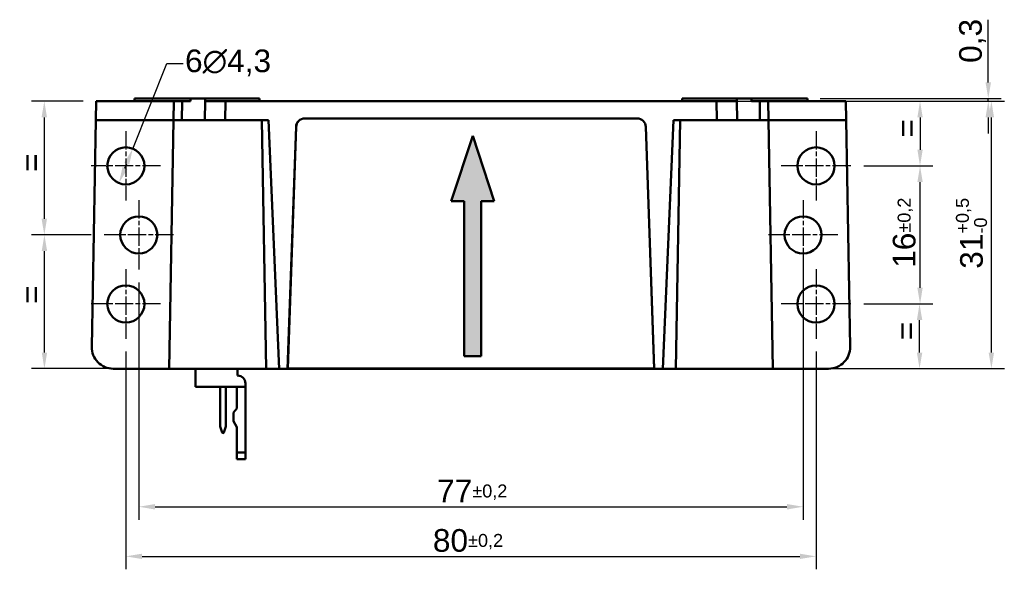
# Model space of a CAD drawing. Header units: millimetres. Extents: x 19 to 221, y 28 to 214.
# Tile 1 of 4: x 19 to 133, y 28 to 92. Entities that reach past the tile are written whole.
import ezdxf

# ---------------------------------------------------------------- set-up
doc = ezdxf.new("R2010")
doc.units = ezdxf.units.MM
doc.header["$LTSCALE"] = 0.75
doc.linetypes.add('CHAIN', pattern=[0.3543, 0.2362, -0.0295, 0.0591, -0.0295])
doc.linetypes.add('LONG_DASH_DOTTED', pattern=[0.3001, 0.2362, -0.0295, 0.0049, -0.0295])
for name, color, linetype, lineweight in [('Arêtes visibles(GABARIT)', 7, 'Continuous', 50), ('Cotes(GABARIT)', 7, 'Continuous', 25), ("Géométrie d'esquisse(GABARIT)", 7, 'Continuous', 50), ('Hachures', 179, 'Continuous', 9), ('Marque de centre(GABARIT)', 7, 'LONG_DASH_DOTTED', 25)]:
    doc.layers.add(name, color=color, linetype=linetype, lineweight=lineweight)
doc.styles.add('Courant-BSI', font='arial.ttf')
doc.dimstyles.new('MS-Relais', dxfattribs={"dimscale": 0.75, "dimtxt": 3.5, "dimasz": 2.5, "dimexe": 2, "dimexo": 2, "dimgap": 0.3, "dimtad": 1, "dimtoh": 1, "dimrnd": 1e-08, "dimtxsty": 'Courant-BSI', "dimcen": 0.09, "dimdle": 6, "dimclrd": 7, "dimclre": 7, "dimclrt": 7, "dimazin": 2, "dimtfac": 0.571429, "dimtmove": 0, "dimatfit": 3, "dimfxl": 1, "dimtolj": 1, "dimlwd": 25, "dimlwe": 25, "dimarcsym": 0})

# ---------------------------------------------------------------- blocks, each defined once
blk = doc.blocks.new('*D16')
at = {"layer": 'Cotes(GABARIT)', "color": 7, "linetype": 'Continuous', "lineweight": 25}
for p, q in [((30.93, 53.26), (30.93, 28.04)), ((110.93, 53.26), (110.93, 28.04)), ((32.81, 29.54), (109.06, 29.54))]:
    blk.add_line(p, q, dxfattribs=at)
at = {"layer": 'Cotes(GABARIT)', "color": 7, "linetype": 'Continuous'}
for points in [[(32.81, 29.85), (32.81, 29.23), (30.93, 29.54)], [(109.06, 29.85), (109.06, 29.23), (110.93, 29.54)]]:
    blk.add_solid(points, dxfattribs=at)
at = {"layer": 'Defpoints', "color": 0, "linetype": 'Continuous'}
for p in [(30.93, 54.76), (110.93, 54.76), (110.93, 29.54)]:
    blk.add_point(p, dxfattribs=at)
at = {"layer": 'Cotes(GABARIT)', "color": 7, "linetype": 'Continuous', "lineweight": 25, "insert": (66.52, 32.7), "char_height": 2.625, "attachment_point": 1, "style": 'Courant-BSI'}
blk.add_mtext('\\A1;80{\\H1.500000;±0,2}', dxfattribs=at)
blk = doc.blocks.new('*D17')
at = {"layer": 'Cotes(GABARIT)', "color": 7, "linetype": 'Continuous', "lineweight": 25}
for p, q in [((116.46, 74.79), (124.49, 74.79)), ((122.99, 60.66), (122.99, 72.91)), ((116.46, 58.79), (124.49, 58.79))]:
    blk.add_line(p, q, dxfattribs=at)
at = {"layer": 'Cotes(GABARIT)', "color": 7, "linetype": 'Continuous'}
for points in [[(122.68, 72.91), (123.3, 72.91), (122.99, 74.79)], [(122.68, 60.66), (123.3, 60.66), (122.99, 58.79)]]:
    blk.add_solid(points, dxfattribs=at)
at = {"layer": 'Defpoints', "color": 0, "linetype": 'Continuous'}
for p in [(114.96, 74.79), (122.99, 74.79), (114.96, 58.79)]:
    blk.add_point(p, dxfattribs=at)
at = {"layer": 'Cotes(GABARIT)', "color": 7, "linetype": 'Continuous', "lineweight": 25, "insert": (119.83, 62.97), "char_height": 2.625, "attachment_point": 1, "rotation": 90, "style": 'Courant-BSI'}
blk.add_mtext('\\A1;16{\\H1.500000;±0,2}', dxfattribs=at)
blk = doc.blocks.new('*D18')
at = {"layer": 'Cotes(GABARIT)', "color": 7, "linetype": 'Continuous', "lineweight": 25}
for p, q in [((109.43, 65.29), (109.43, 33.79)), ((32.43, 61.26), (32.43, 33.79)), ((34.31, 35.29), (107.56, 35.29))]:
    blk.add_line(p, q, dxfattribs=at)
at = {"layer": 'Cotes(GABARIT)', "color": 7, "linetype": 'Continuous'}
for points in [[(34.31, 35.6), (34.31, 34.97), (32.43, 35.29)], [(107.56, 35.6), (107.56, 34.97), (109.43, 35.29)]]:
    blk.add_solid(points, dxfattribs=at)
at = {"layer": 'Defpoints', "color": 0, "linetype": 'Continuous'}
for p in [(109.43, 66.79), (32.43, 62.76), (109.43, 35.29)]:
    blk.add_point(p, dxfattribs=at)
at = {"layer": 'Cotes(GABARIT)', "color": 7, "linetype": 'Continuous', "lineweight": 25, "insert": (67.01, 38.43), "char_height": 2.625, "attachment_point": 1, "style": 'Courant-BSI'}
blk.add_mtext('\\A1;77{\\H1.500000;±0,2}', dxfattribs=at)
blk = doc.blocks.new('*D19')
at = {"layer": 'Cotes(GABARIT)', "color": 7, "linetype": 'Continuous', "lineweight": 25}
for p, q in [((100.89, 82.29), (132.76, 82.29)), ((131.26, 53.16), (131.26, 80.41)), ((107.8, 51.29), (132.76, 51.29))]:
    blk.add_line(p, q, dxfattribs=at)
at = {"layer": 'Cotes(GABARIT)', "color": 7, "linetype": 'Continuous'}
for points in [[(130.94, 80.41), (131.57, 80.41), (131.26, 82.29)], [(130.94, 53.16), (131.57, 53.16), (131.26, 51.29)]]:
    blk.add_solid(points, dxfattribs=at)
at = {"layer": 'Defpoints', "color": 0, "linetype": 'Continuous'}
for p in [(99.39, 82.29), (131.26, 82.29), (106.3, 51.29)]:
    blk.add_point(p, dxfattribs=at)
at = {"layer": 'Cotes(GABARIT)', "color": 7, "linetype": 'Continuous', "lineweight": 25, "insert": (127.15, 62.86), "char_height": 2.625, "attachment_point": 1, "rotation": 90, "style": 'Courant-BSI'}
blk.add_mtext('\\A1;31{\\H1.500000;\\S+0,5^ -0;}', dxfattribs=at)
blk = doc.blocks.new('*D20')
at = {"layer": 'Cotes(GABARIT)', "color": 7, "linetype": 'Continuous', "lineweight": 25}
for p, q in [((116.46, 58.79), (124.43, 58.79)), ((122.93, 53.16), (122.93, 56.91)), ((113.89, 51.29), (124.43, 51.29))]:
    blk.add_line(p, q, dxfattribs=at)
at = {"layer": 'Cotes(GABARIT)', "color": 7, "linetype": 'Continuous'}
for points in [[(122.62, 56.91), (123.25, 56.91), (122.93, 58.79)], [(122.62, 53.16), (123.25, 53.16), (122.93, 51.29)]]:
    blk.add_solid(points, dxfattribs=at)
at = {"layer": 'Defpoints', "color": 0, "linetype": 'Continuous'}
for p in [(114.96, 58.79), (122.93, 58.79), (112.39, 51.29)]:
    blk.add_point(p, dxfattribs=at)
at = {"layer": 'Cotes(GABARIT)', "color": 7, "linetype": 'Continuous', "lineweight": 25, "insert": (120.08, 53.56), "char_height": 2.625, "attachment_point": 1, "rotation": 90, "style": 'Courant-BSI'}
blk.add_mtext('\\A1; =', dxfattribs=at)
blk = doc.blocks.new('*D21')
at = {"layer": 'Cotes(GABARIT)', "color": 7, "linetype": 'Continuous', "lineweight": 25}
for p, q in [((115.89, 82.29), (124.49, 82.29)), ((122.99, 80.41), (122.99, 76.66)), ((116.46, 74.79), (124.49, 74.79))]:
    blk.add_line(p, q, dxfattribs=at)
at = {"layer": 'Cotes(GABARIT)', "color": 7, "linetype": 'Continuous'}
for points in [[(122.68, 80.41), (123.3, 80.41), (122.99, 82.29)], [(122.68, 76.66), (123.3, 76.66), (122.99, 74.79)]]:
    blk.add_solid(points, dxfattribs=at)
at = {"layer": 'Defpoints', "color": 0, "linetype": 'Continuous'}
for p in [(114.39, 82.29), (114.96, 74.79), (122.99, 74.79)]:
    blk.add_point(p, dxfattribs=at)
at = {"layer": 'Cotes(GABARIT)', "color": 7, "linetype": 'Continuous', "lineweight": 25, "insert": (120.14, 77.06), "char_height": 2.625, "attachment_point": 1, "rotation": 90, "style": 'Courant-BSI'}
blk.add_mtext('\\A1; =', dxfattribs=at)
blk = doc.blocks.new('*D22')
at = {"layer": 'Cotes(GABARIT)', "color": 7, "linetype": 'Continuous', "lineweight": 25}
for p, q in [((31.73, 76.78), (35.69, 86.65)), ((35.69, 86.65), (37.56, 86.65)), ((30.83, 74.53), (31.04, 75.04))]:
    blk.add_line(p, q, dxfattribs=at)
at = {"layer": 'Cotes(GABARIT)', "color": 7, "linetype": 'Continuous'}
for points in [[(30.75, 75.16), (31.33, 74.93), (31.73, 76.78)], [(30.54, 74.65), (31.12, 74.42), (30.13, 72.79)]]:
    blk.add_solid(points, dxfattribs=at)
at = {"layer": 'Defpoints', "color": 0, "linetype": 'Continuous'}
for p in [(31.73, 76.78), (30.13, 72.79)]:
    blk.add_point(p, dxfattribs=at)
at = {"layer": 'Cotes(GABARIT)', "color": 7, "linetype": 'Continuous', "lineweight": 25, "insert": (37.79, 88.27), "char_height": 2.625, "attachment_point": 1, "style": 'Courant-BSI'}
blk.add_mtext('\\A1;{6}∅4,3', dxfattribs=at)
blk = doc.blocks.new('*D38')
at = {"layer": 'Cotes(GABARIT)', "color": 7, "linetype": 'Continuous', "lineweight": 25}
for p, q in [((130.9, 84.46), (130.9, 91.72)), ((100.89, 82.29), (132.4, 82.29)), ((111.43, 82.59), (132.4, 82.59)), ((130.9, 82.29), (130.9, 82.59)), ((130.9, 80.41), (130.9, 78.54))]:
    blk.add_line(p, q, dxfattribs=at)
at = {"layer": 'Cotes(GABARIT)', "color": 7, "linetype": 'Continuous'}
for points in [[(130.58, 84.46), (131.21, 84.46), (130.9, 82.59)], [(130.58, 80.41), (131.21, 80.41), (130.9, 82.29)]]:
    blk.add_solid(points, dxfattribs=at)
at = {"layer": 'Defpoints', "color": 0, "linetype": 'Continuous'}
for p in [(99.39, 82.29), (109.93, 82.59), (130.9, 82.29)]:
    blk.add_point(p, dxfattribs=at)
at = {"layer": 'Cotes(GABARIT)', "color": 7, "linetype": 'Continuous', "lineweight": 25, "insert": (127.52, 86.72), "char_height": 2.625, "attachment_point": 1, "rotation": 90, "style": 'Courant-BSI'}
blk.add_mtext('\\A1;0,3', dxfattribs=at)
blk = doc.blocks.new('*D39')
at = {"layer": 'Cotes(GABARIT)', "color": 7, "linetype": 'Continuous', "lineweight": 25}
for p, q in [((25.98, 82.29), (19.98, 82.29)), ((21.48, 80.41), (21.48, 68.66)), ((26.91, 66.79), (19.98, 66.79))]:
    blk.add_line(p, q, dxfattribs=at)
at = {"layer": 'Cotes(GABARIT)', "color": 7, "linetype": 'Continuous'}
for points in [[(21.16, 80.41), (21.79, 80.41), (21.48, 82.29)], [(21.16, 68.66), (21.79, 68.66), (21.48, 66.79)]]:
    blk.add_solid(points, dxfattribs=at)
at = {"layer": 'Defpoints', "color": 0, "linetype": 'Continuous'}
for p in [(27.48, 82.29), (21.48, 66.79), (28.41, 66.79)]:
    blk.add_point(p, dxfattribs=at)
at = {"layer": 'Cotes(GABARIT)', "color": 7, "linetype": 'Continuous', "lineweight": 25, "insert": (18.63, 73.06), "char_height": 2.625, "attachment_point": 1, "rotation": 90, "style": 'Courant-BSI'}
blk.add_mtext('\\A1; =', dxfattribs=at)
blk = doc.blocks.new('*D40')
at = {"layer": 'Cotes(GABARIT)', "color": 7, "linetype": 'Continuous', "lineweight": 25}
for p, q in [((26.91, 66.79), (19.99, 66.79)), ((21.49, 53.16), (21.49, 64.91)), ((102.27, 51.29), (19.99, 51.29))]:
    blk.add_line(p, q, dxfattribs=at)
at = {"layer": 'Cotes(GABARIT)', "color": 7, "linetype": 'Continuous'}
for points in [[(21.18, 64.91), (21.81, 64.91), (21.49, 66.79)], [(21.18, 53.16), (21.81, 53.16), (21.49, 51.29)]]:
    blk.add_solid(points, dxfattribs=at)
at = {"layer": 'Defpoints', "color": 0, "linetype": 'Continuous'}
for p in [(21.49, 66.79), (28.41, 66.79), (103.77, 51.29)]:
    blk.add_point(p, dxfattribs=at)
at = {"layer": 'Cotes(GABARIT)', "color": 7, "linetype": 'Continuous', "lineweight": 25, "insert": (18.64, 57.76), "char_height": 2.625, "attachment_point": 1, "rotation": 90, "style": 'Courant-BSI'}
blk.add_mtext('\\A1; =', dxfattribs=at)
blk = doc.blocks.new('Sens du courant')
at = {"layer": 'Hachures'}
blk.add_hatch(color=7, dxfattribs=at).paths.add_polyline_path([(-1, -12.86), (-1, 5.22), (-2.5, 5.22), (0, 12.86), (2.5, 5.22), (1, 5.22), (1, -12.86)])
at = {"layer": "Géométrie d'esquisse(GABARIT)"}
for p, q in [((-2.5, 5.22), (0, 12.86)), ((2.5, 5.22), (0, 12.86)), ((-1, 5.22), (-2.5, 5.22)), ((-1, -12.86), (-1, 5.22)), ((1, -12.86), (1, 5.22)), ((1, 5.22), (2.5, 5.22)), ((1, -12.86), (-1, -12.86))]:
    blk.add_line(p, q, dxfattribs=at)

msp = doc.modelspace()

# ---------------------------------------------------------------- linework, layer by layer
at = {"layer": 'Arêtes visibles(GABARIT)'}
for p, q in [((27.4369, 80.0869), (27.4753, 82.2869)), ((30.0805, 82.2869), (27.4753, 82.2869)), ((30.0805, 82.2869), (34.9554, 82.2869)), ((31.929, 82.2869), (31.9342, 82.5869)), ((31.9342, 82.5869), (38.4342, 82.5869)), ((36.4753, 82.2869), (34.9554, 82.2869)), ((36.4369, 80.0869), (36.4753, 82.2869)), ((36.4753, 82.2869), (37.4584, 82.2869)), ((37.4584, 82.2869), (37.4369, 80.0869)), ((38.4313, 82.2869), (37.4584, 82.2869)), ((38.4342, 82.5869), (38.429, 82.2869)), ((38.4365, 82.5869), (38.4313, 82.2869)), ((38.4342, 82.5869), (38.4365, 82.5869)), ((40.1212, 82.5869), (38.4365, 82.5869)), ((40.1226, 82.2869), (40.0842, 80.0869)), ((40.1161, 82.2869), (40.1212, 82.5869)), ((40.1226, 82.2869), (40.1161, 82.2869)), ((40.1212, 82.5869), (46.4342, 82.5869)), ((42.4762, 82.2869), (40.1226, 82.2869)), ((42.4378, 80.0869), (42.4762, 82.2869)), ((99.3922, 82.2869), (42.4762, 82.2869)), ((46.4342, 82.5869), (46.4394, 82.2869)), ((95.4342, 82.5869), (95.429, 82.2869)), ((95.4342, 82.5869), (101.7473, 82.5869)), ((101.7458, 82.2869), (99.3922, 82.2869)), ((99.3922, 82.2869), (99.4306, 80.0869)), ((101.7523, 82.2869), (101.7458, 82.2869)), ((101.7842, 80.0869), (101.7458, 82.2869)), ((103.4319, 82.5869), (101.7473, 82.5869)), ((101.7473, 82.5869), (101.7523, 82.2869)), ((103.4371, 82.2869), (103.4319, 82.5869)), ((103.4319, 82.5869), (103.4342, 82.5869)), ((103.4342, 82.5869), (109.9342, 82.5869)), ((103.4342, 82.5869), (103.4394, 82.2869)), ((104.4101, 82.2869), (103.4371, 82.2869)), ((104.4101, 82.2869), (105.3931, 82.2869)), ((104.4315, 80.0869), (104.4101, 82.2869)), ((105.3931, 82.2869), (106.913, 82.2869)), ((105.3931, 82.2869), (105.4315, 80.0869)), ((106.913, 82.2869), (111.7879, 82.2869)), ((109.9394, 82.2869), (109.9342, 82.5869)), ((111.7879, 82.2869), (114.3931, 82.2869)), ((114.3931, 82.2869), (114.4315, 80.0869)), ((26.9786, 53.8305), (27.4369, 80.0869)), ((27.4369, 80.0869), (30.0498, 80.0869)), ((34.9247, 80.0869), (30.0498, 80.0869)), ((34.9247, 80.0869), (36.4369, 80.0869)), ((35.9342, 51.2869), (36.4369, 80.0869)), ((37.4369, 80.0869), (36.4369, 80.0869)), ((40.0842, 80.0869), (37.4369, 80.0869)), ((40.0842, 80.0869), (42.4378, 80.0869)), ((42.4378, 80.0869), (47.4708, 80.0869)), ((46.6815, 80.0869), (47.1842, 51.2869)), ((48.6844, 51.2869), (47.4708, 80.0869)), ((90.2058, 80.2826), (51.6626, 80.2826)), ((51.6628, 80.2869), (90.2056, 80.2869)), ((94.3976, 80.0869), (93.184, 51.2869)), ((94.3976, 80.0869), (99.4306, 80.0869)), ((94.6842, 51.2869), (95.1869, 80.0869)), ((99.4306, 80.0869), (101.7842, 80.0869)), ((104.4315, 80.0869), (101.7842, 80.0869)), ((105.4315, 80.0869), (104.4315, 80.0869)), ((105.4315, 80.0869), (106.9437, 80.0869)), ((105.4315, 80.0869), (105.9342, 51.2869)), ((111.8186, 80.0869), (106.9437, 80.0869)), ((111.8186, 80.0869), (114.4315, 80.0869)), ((114.4315, 80.0869), (114.8898, 53.8305)), ((49.6844, 51.2869), (50.6634, 79.3218)), ((50.6677, 79.3216), (49.6936, 51.3069)), ((91.2008, 79.3216), (92.1748, 51.3069)), ((92.184, 51.2869), (91.205, 79.3218)), ((35.9342, 51.2869), (29.4782, 51.2869)), ((42.4342, 51.2869), (35.9342, 51.2869)), ((38.9897, 49.1869), (38.9897, 51.2869)), ((47.1842, 51.2869), (42.4342, 51.2869)), ((43.8897, 51.2869), (43.8897, 50.4869)), ((47.1842, 51.2869), (48.6844, 51.2869)), ((49.6844, 51.2869), (48.6844, 51.2869)), ((49.6844, 51.2869), (92.184, 51.2869)), ((49.6848, 51.2984), (49.6936, 51.3069)), ((49.6936, 51.3069), (92.1748, 51.3069)), ((92.1748, 51.3069), (92.1836, 51.2984)), ((92.184, 51.2869), (93.184, 51.2869)), ((93.184, 51.2869), (94.6842, 51.2869)), ((99.4342, 51.2869), (94.6842, 51.2869)), ((105.9342, 51.2869), (99.4342, 51.2869)), ((112.3902, 51.2869), (105.9342, 51.2869)), ((44.7897, 49.1869), (38.9897, 49.1869)), ((41.8722, 49.1869), (41.8722, 44.6024)), ((42.5072, 44.6024), (42.5072, 49.1869)), ((43.7897, 49.1869), (43.7897, 46.6869)), ((44.7897, 49.5869), (44.7897, 49.1869)), ((44.7897, 49.1869), (44.7897, 41.5869)), ((43.3897, 46.2102), (43.7897, 46.6869)), ((43.3897, 46.2102), (43.3897, 45.2102)), ((41.8769, 44.5721), (42.0944, 43.8871)), ((42.2851, 43.8871), (42.5026, 44.5721)), ((43.7897, 44.5174), (43.3897, 45.2102)), ((43.7897, 44.5174), (43.7897, 41.5869)), ((43.7897, 41.5869), (43.7897, 40.7869)), ((44.7897, 41.5869), (43.7897, 41.5869)), ((44.7897, 41.5869), (44.7897, 40.7869)), ((43.7897, 40.7869), (44.7897, 40.7869))]:
    msp.add_line(p, q, dxfattribs=at)
for centre in [(30.9342, 74.7869), (110.9342, 74.7869), (32.4342, 66.7869), (109.4342, 66.7869), (30.9342, 58.7869), (110.9342, 58.7869)]:
    msp.add_circle(centre, 2.15, dxfattribs=at)
for centre, radius, start, end in [((51.6628, 79.2869), 1, 90, 178), ((51.6626, 79.287), 0.9955, 90, 178.008722), ((90.2056, 79.2869), 1, 2, 90), ((90.2058, 79.287), 0.9955, 1.991278, 90), ((29.4782, 53.7869), 2.5, 179, 270), ((112.3902, 53.7869), 2.5, 270, 1), ((43.8897, 49.5869), 0.9, 0, 90), ((41.9722, 44.6024), 0.1, 180, 197.614643), ((42.4072, 44.6024), 0.1, 342.385357, 0), ((42.1897, 43.9173), 0.1, 197.614643, 342.385357)]:
    msp.add_arc(centre, radius, start, end, dxfattribs=at)
at = {"layer": 'Marque de centre(GABARIT)', "linetype": 'CHAIN', "ltscale": 11.92686}
for p, q in [((30.9342, 78.8119), (30.9342, 70.7619)), ((110.9342, 78.8119), (110.9342, 70.7619)), ((34.9592, 74.7869), (26.9092, 74.7869)), ((114.9592, 74.7869), (106.9092, 74.7869)), ((32.4342, 70.8119), (32.4342, 62.7619)), ((109.4342, 70.8119), (109.4342, 62.7619)), ((36.4592, 66.7869), (28.4092, 66.7869)), ((113.4592, 66.7869), (105.4092, 66.7869)), ((30.9342, 62.8119), (30.9342, 54.7619)), ((110.9342, 62.8119), (110.9342, 54.7619)), ((34.9592, 58.7869), (26.9092, 58.7869)), ((114.9592, 58.7869), (106.9092, 58.7869))]:
    msp.add_line(p, q, dxfattribs=at)

# ---------------------------------------------------------------- block references
at = {"xscale": 0.9937920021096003, "yscale": 0.9937920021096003, "zscale": 0.9937920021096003}
msp.add_blockref('Sens du courant', (71.1321, 65.5018), dxfattribs=at)

# ---------------------------------------------------------------- dimensions: what is measured, and where the dimension line sits
at = {"layer": 'Cotes(GABARIT)', "color": 7, "linetype": 'Continuous', "lineweight": 25}
for base, p1, p2, angle, override, picture, middle in [((130.8958, 82.2869), (109.9342, 82.5869), (99.3922, 82.2869), 90, {"dimtoh": 0, "dimdec": 2, "dimtp": 0, "dimtm": 0, "dimtdec": 2, "dimtofl": 1, "dimatfit": 1}, '*D38', (130.8958, 89.1098)), ((131.2569, 82.2869), (106.2953, 51.2869), (99.3922, 82.2869), 90, {"dimgap": 0.3, "dimtoh": 0, "dimdec": 2, "dimtol": 1, "dimlim": 0, "dimtp": 0.5, "dimtm": 1e-09, "dimtdec": 2, "dimtofl": 0, "dimatfit": 1}, '*D19', (131.2569, 66.7869)), ((122.9901, 74.7869), (114.9592, 58.7869), (114.9592, 74.7869), 90, {"dimgap": 0.3, "dimtoh": 0, "dimdec": 2, "dimtol": 1, "dimlim": 0, "dimtp": 0.2, "dimtm": 0.2, "dimtdec": 2, "dimtofl": 0, "dimatfit": 1}, '*D17', (122.9901, 66.7869)), ((109.4342, 35.2869), (32.4342, 62.7619), (109.4342, 66.7869), 180, {"dimgap": 0.3, "dimtoh": 0, "dimdec": 2, "dimtol": 1, "dimlim": 0, "dimtp": 0.2, "dimtm": 0.2, "dimtdec": 2, "dimtofl": 0, "dimatfit": 1}, '*D18', (70.9342, 35.2869)), ((110.9342, 29.5409), (30.9342, 54.7619), (110.9342, 54.7619), 180, {"dimgap": 0.3, "dimtoh": 0, "dimdec": 2, "dimtol": 1, "dimlim": 0, "dimtp": 0.2, "dimtm": 0.2, "dimtdec": 2, "dimtofl": 0, "dimatfit": 1}, '*D16', (70.4663, 29.5409))]:
    dim = msp.add_linear_dim(base=base, p1=p1, p2=p2, angle=angle, dimstyle='MS-Relais', override=override, dxfattribs=at)
    dim.commit()
    dim.dimension.update_dxf_attribs({"geometry": picture, "text_midpoint": middle, "dimtype": 160})
dim = msp.add_diameter_dim_2p(p1=(30.1348, 72.791), p2=(31.7336, 76.7827), text='{6}<>', dimstyle='MS-Relais', override={"dimtad": 0, "dimtih": 1, "dimdec": 2, "dimlfac": 1, "dimtp": 0, "dimtm": 0, "dimtdec": 2, "dimatfit": 2}, dxfattribs=at)
dim.commit()
dim.dimension.update_dxf_attribs({"geometry": '*D22', "text_midpoint": (42.6278, 86.6487), "dimtype": 163})
for base, p1, p2, angle, picture, middle in [((21.4753, 66.7869), (27.4753, 82.2869), (28.4092, 66.7869), 90, '*D39', (21.4753, 74.5369)), ((122.9901, 74.7869), (114.3931, 82.2869), (114.9592, 74.7869), 270, '*D21', (122.9901, 78.5369)), ((21.4941, 66.7869), (103.7701, 51.2869), (28.4092, 66.7869), 90, '*D40', (21.4941, 59.2406)), ((122.9342, 58.7869), (112.3902, 51.2869), (114.9592, 58.7869), 270, '*D20', (122.9342, 55.0369))]:
    dim = msp.add_linear_dim(base=base, p1=p1, p2=p2, angle=angle, text=' =', dimstyle='MS-Relais', override={"dimtoh": 0, "dimdec": 2, "dimtp": 0, "dimtm": 0, "dimtdec": 2, "dimtofl": 0, "dimatfit": 1}, dxfattribs=at)
    dim.commit()
    dim.dimension.update_dxf_attribs({"geometry": picture, "text_midpoint": middle, "dimtype": 160})

doc.saveas('drawing.dxf')
